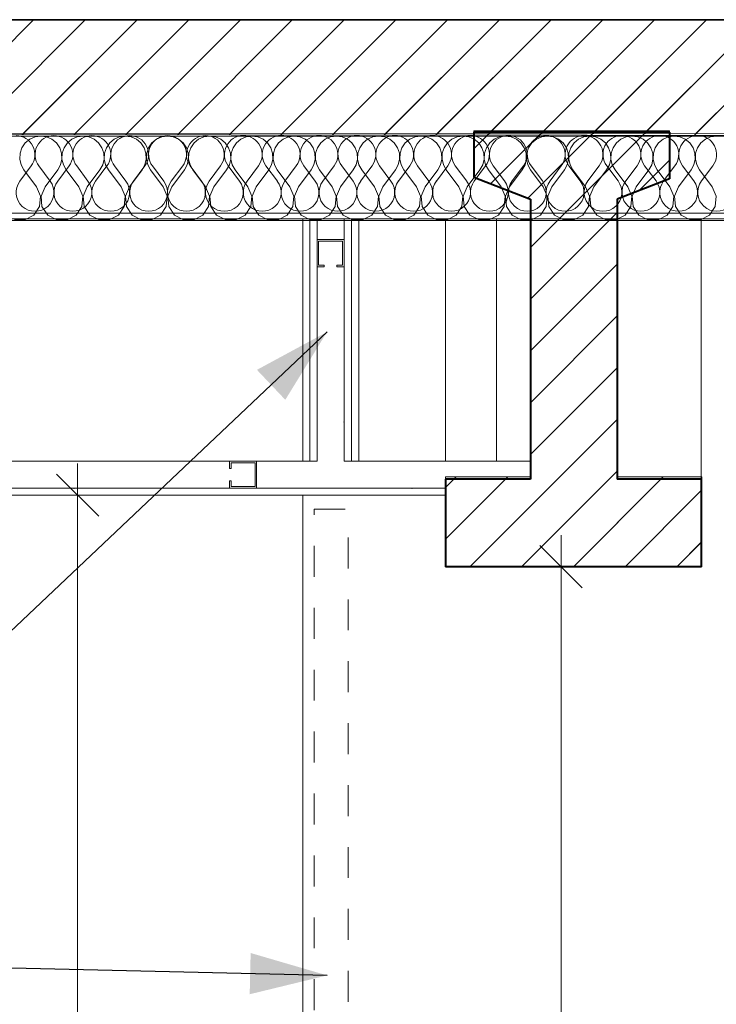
# Model space of a CAD drawing. Header units: millimetres. Extents: x 1516 to 53650, y -1776 to 7865.
# Tile 23 of 37: x 26303 to 27541, y 1966 to 3715. Entities that reach past the tile are written whole.
import ezdxf

# ---------------------------------------------------------------- set-up
doc = ezdxf.new("R2010")
doc.units = ezdxf.units.MM
doc.header["$MEASUREMENT"] = 0
doc.linetypes.add('Tirets moyens', pattern=[110, 55, -55])
for name, color, linetype in [('2D - Cotations pour 50ème.AL', 7, 'Continuous'), ('2D - Dessin général.AL', 7, 'Continuous'), ('_Constr - Structure.AL', 7, 'Continuous'), ('Nouveau_2D - Cotations pour 50ème.AL', 7, 'Continuous'), ('Nouveau_2D - Dessin général.AL', 7, 'Continuous'), ('Nouveau_2D - Etiquettes.AL', 7, 'Continuous'), ('Nouveau__Murs - Intérieurs (Non-porteurs).AL', 7, 'Continuous'), ('Nouveau__Plafonds.AL', 7, 'Continuous'), ('Nouveau__Toits - Toitures.AL', 7, 'Continuous')]:
    doc.layers.add(name, color=color, linetype=linetype)
doc.styles.add('STYLE_GENERE_1', font='arial.ttf')
doc.dimstyles.new('STYLE_GENERE__1', dxfattribs={"dimtxt": 0.18, "dimasz": 136.8, "dimexe": 0.18, "dimexo": 0.0625, "dimgap": 0, "dimtad": 0, "dimtih": 1, "dimtoh": 1, "dimdec": 4, "dimzin": 0, "dimdsep": 46, "dimcen": 0.09, "dimadec": 0, "dimazin": 0, "dimtfac": 1, "dimtdec": 4, "dimtmove": 0, "dimatfit": 3, "dimldrblk": 'ARROWHEAD_5', "dimfxl": 0, "dimtolj": 1, "dimtzin": 0, "dimarcsym": 0})
doc.dimstyles.new('STYLE_GENERE__2', dxfattribs={"dimtxt": 100, "dimasz": 71.25, "dimexe": 0.18, "dimexo": 0.0625, "dimgap": 0, "dimtad": 1, "dimtih": 1, "dimtoh": 1, "dimlfac": 0.001, "dimzin": 0, "dimdsep": 46, "dimtxsty": 'STYLE_GENERE_1', "dimblk": 'ARROWHEAD_6', "dimblk1": 'ARROWHEAD_6', "dimblk2": 'ARROWHEAD_6', "dimcen": 0.09, "dimse1": 1, "dimse2": 1, "dimclrd": 7, "dimclre": 7, "dimclrt": 7, "dimazin": 0, "dimtfac": 1, "dimtdec": 4, "dimtmove": 0, "dimatfit": 3, "dimfxl": 0, "dimtolj": 1, "dimtzin": 0, "dimarcsym": 0})
doc.dimstyles.new('STYLE_GENERE__3', dxfattribs={"dimtxt": 100, "dimasz": 71.25, "dimexe": 0.18, "dimexo": 0.0625, "dimgap": 0, "dimtad": 1, "dimlfac": 0.001, "dimzin": 0, "dimdsep": 46, "dimtxsty": 'STYLE_GENERE_1', "dimblk": 'ARROWHEAD_6', "dimblk1": 'ARROWHEAD_6', "dimblk2": 'ARROWHEAD_6', "dimcen": 0.09, "dimse1": 1, "dimse2": 1, "dimclrd": 7, "dimclre": 7, "dimclrt": 7, "dimazin": 0, "dimtfac": 1, "dimtdec": 4, "dimtmove": 0, "dimatfit": 3, "dimfxl": 0, "dimtolj": 1, "dimtzin": 0, "dimarcsym": 0})
pattern_1 = [(45, (0, 0), (-45.96194, 45.96194), [])]

# ---------------------------------------------------------------- blocks, each defined once
blk = doc.blocks.new('*X5')
at = {"layer": 'Nouveau_2D - Dessin général.AL', "color": 7, "linetype": 'Continuous', "lineweight": 5}
for p, q in [((26321.1, 3502.5), (26313.1, 3495.9)), ((26330.5, 3506.6), (26321.1, 3502.5)), ((26340.8, 3508.1), (26330.5, 3506.6)), ((26351, 3506.6), (26340.8, 3508.1)), ((26360.5, 3502.5), (26351, 3506.6)), ((26368.5, 3495.9), (26360.5, 3502.5)), ((26396.1, 3502.5), (26388.1, 3495.9)), ((26405.5, 3506.6), (26396.1, 3502.5)), ((26415.8, 3508.1), (26405.5, 3506.6)), ((26426, 3506.6), (26415.8, 3508.1)), ((26435.5, 3502.5), (26426, 3506.6)), ((26443.5, 3495.9), (26435.5, 3502.5)), ((26471.1, 3502.5), (26463.1, 3495.9)), ((26480.5, 3506.6), (26471.1, 3502.5)), ((26490.8, 3508.1), (26480.5, 3506.6)), ((26501, 3506.6), (26490.8, 3508.1)), ((26510.5, 3502.5), (26501, 3506.6)), ((26518.5, 3495.9), (26510.5, 3502.5)), ((26546.1, 3502.5), (26538.1, 3495.9)), ((26555.5, 3506.6), (26546.1, 3502.5)), ((26565.8, 3508.1), (26555.5, 3506.6)), ((26576, 3506.6), (26565.8, 3508.1)), ((26585.5, 3502.5), (26576, 3506.6)), ((26593.5, 3495.9), (26585.5, 3502.5)), ((26621.1, 3502.5), (26613.1, 3495.9)), ((26630.5, 3506.6), (26621.1, 3502.5)), ((26640.8, 3508.1), (26630.5, 3506.6)), ((26651, 3506.6), (26640.8, 3508.1)), ((26660.5, 3502.5), (26651, 3506.6)), ((26668.5, 3495.9), (26660.5, 3502.5)), ((26696.1, 3502.5), (26688.1, 3495.9)), ((26705.5, 3506.6), (26696.1, 3502.5)), ((26715.8, 3508.1), (26705.5, 3506.6)), ((26726, 3506.6), (26715.8, 3508.1)), ((26735.5, 3502.5), (26726, 3506.6)), ((26743.5, 3495.9), (26735.5, 3502.5)), ((26771.1, 3502.5), (26763.1, 3495.9)), ((26780.5, 3506.6), (26771.1, 3502.5)), ((26790.8, 3508.1), (26780.5, 3506.6)), ((26801, 3506.6), (26790.8, 3508.1)), ((26810.5, 3502.5), (26801, 3506.6)), ((26818.5, 3495.9), (26810.5, 3502.5)), ((26846.1, 3502.5), (26838.1, 3495.9)), ((26855.5, 3506.6), (26846.1, 3502.5)), ((26865.8, 3508.1), (26855.5, 3506.6)), ((26876, 3506.6), (26865.8, 3508.1)), ((26885.5, 3502.5), (26876, 3506.6)), ((26893.5, 3495.9), (26885.5, 3502.5)), ((26921.1, 3502.5), (26913.1, 3495.9)), ((26930.5, 3506.6), (26921.1, 3502.5)), ((26940.8, 3508.1), (26930.5, 3506.6)), ((26951, 3506.6), (26940.8, 3508.1)), ((26960.5, 3502.5), (26951, 3506.6)), ((26968.5, 3495.9), (26960.5, 3502.5)), ((26996.1, 3502.5), (26988.1, 3495.9)), ((27005.5, 3506.6), (26996.1, 3502.5)), ((27015.8, 3508.1), (27005.5, 3506.6)), ((27026, 3506.6), (27015.8, 3508.1)), ((27035.5, 3502.5), (27026, 3506.6)), ((27043.5, 3495.9), (27035.5, 3502.5)), ((27071.1, 3502.5), (27063.1, 3495.9)), ((27080.5, 3506.6), (27071.1, 3502.5)), ((27090.8, 3508.1), (27080.5, 3506.6)), ((27101, 3506.6), (27090.8, 3508.1)), ((27110.5, 3502.5), (27101, 3506.6)), ((27118.5, 3495.9), (27110.5, 3502.5)), ((27146.1, 3502.5), (27138.1, 3495.9)), ((27155.5, 3506.6), (27146.1, 3502.5)), ((27165.8, 3508.1), (27155.5, 3506.6)), ((27176, 3506.6), (27165.8, 3508.1)), ((27185.5, 3502.5), (27176, 3506.6)), ((27193.5, 3495.9), (27185.5, 3502.5)), ((27221.1, 3502.5), (27213.1, 3495.9)), ((27230.5, 3506.6), (27221.1, 3502.5)), ((27240.8, 3508.1), (27230.5, 3506.6)), ((27251, 3506.6), (27240.8, 3508.1)), ((27260.5, 3502.5), (27251, 3506.6)), ((27268.5, 3495.9), (27260.5, 3502.5)), ((27296.1, 3502.5), (27288.1, 3495.9)), ((27305.5, 3506.6), (27296.1, 3502.5)), ((27315.8, 3508.1), (27305.5, 3506.6)), ((27326, 3506.6), (27315.8, 3508.1)), ((27335.5, 3502.5), (27326, 3506.6)), ((27343.5, 3495.9), (27335.5, 3502.5)), ((27371.1, 3502.5), (27363.1, 3495.9)), ((27380.5, 3506.6), (27371.1, 3502.5)), ((27390.8, 3508.1), (27380.5, 3506.6)), ((27401, 3506.6), (27390.8, 3508.1)), ((27410.5, 3502.5), (27401, 3506.6)), ((27418.5, 3495.9), (27410.5, 3502.5)), ((27446.1, 3502.5), (27438.1, 3495.9)), ((27455.5, 3506.6), (27446.1, 3502.5)), ((27465.8, 3508.1), (27455.5, 3506.6)), ((27476, 3506.6), (27465.8, 3508.1)), ((27485.5, 3502.5), (27476, 3506.6)), ((27493.5, 3495.9), (27485.5, 3502.5)), ((27521.1, 3502.5), (27513.1, 3495.9)), ((27530.5, 3506.6), (27521.1, 3502.5)), ((27540.8, 3508.1), (27530.5, 3506.6)), ((26307.2, 3487.3), (26303.9, 3477.5)), ((26313.1, 3495.9), (26307.2, 3487.3)), ((26374.3, 3487.3), (26368.5, 3495.9)), ((26377.6, 3477.5), (26374.3, 3487.3)), ((26382.2, 3487.3), (26378.9, 3477.5)), ((26388.1, 3495.9), (26382.2, 3487.3)), ((26449.3, 3487.3), (26443.5, 3495.9)), ((26452.6, 3477.5), (26449.3, 3487.3)), ((26457.2, 3487.3), (26453.9, 3477.5)), ((26463.1, 3495.9), (26457.2, 3487.3)), ((26524.3, 3487.3), (26518.5, 3495.9)), ((26527.6, 3477.5), (26524.3, 3487.3)), ((26532.2, 3487.3), (26528.9, 3477.5)), ((26538.1, 3495.9), (26532.2, 3487.3)), ((26599.3, 3487.3), (26593.5, 3495.9)), ((26602.6, 3477.5), (26599.3, 3487.3)), ((26607.2, 3487.3), (26603.9, 3477.5)), ((26613.1, 3495.9), (26607.2, 3487.3)), ((26674.3, 3487.3), (26668.5, 3495.9)), ((26677.6, 3477.5), (26674.3, 3487.3)), ((26682.2, 3487.3), (26678.9, 3477.5)), ((26688.1, 3495.9), (26682.2, 3487.3)), ((26749.3, 3487.3), (26743.5, 3495.9)), ((26752.6, 3477.5), (26749.3, 3487.3)), ((26757.2, 3487.3), (26753.9, 3477.5)), ((26763.1, 3495.9), (26757.2, 3487.3)), ((26824.3, 3487.3), (26818.5, 3495.9)), ((26827.6, 3477.5), (26824.3, 3487.3)), ((26832.2, 3487.3), (26828.9, 3477.5)), ((26838.1, 3495.9), (26832.2, 3487.3)), ((26899.3, 3487.3), (26893.5, 3495.9)), ((26902.6, 3477.5), (26899.3, 3487.3)), ((26907.2, 3487.3), (26903.9, 3477.5)), ((26913.1, 3495.9), (26907.2, 3487.3)), ((26974.3, 3487.3), (26968.5, 3495.9)), ((26977.6, 3477.5), (26974.3, 3487.3)), ((26982.2, 3487.3), (26978.9, 3477.5)), ((26988.1, 3495.9), (26982.2, 3487.3)), ((27049.3, 3487.3), (27043.5, 3495.9)), ((27052.6, 3477.5), (27049.3, 3487.3)), ((27057.2, 3487.3), (27053.9, 3477.5)), ((27063.1, 3495.9), (27057.2, 3487.3)), ((27124.3, 3487.3), (27118.5, 3495.9)), ((27127.6, 3477.5), (27124.3, 3487.3)), ((27132.2, 3487.3), (27128.9, 3477.5)), ((27138.1, 3495.9), (27132.2, 3487.3)), ((27199.3, 3487.3), (27193.5, 3495.9)), ((27202.6, 3477.5), (27199.3, 3487.3)), ((27207.2, 3487.3), (27203.9, 3477.5)), ((27213.1, 3495.9), (27207.2, 3487.3)), ((27274.3, 3487.3), (27268.5, 3495.9)), ((27277.6, 3477.5), (27274.3, 3487.3)), ((27282.2, 3487.3), (27278.9, 3477.5)), ((27288.1, 3495.9), (27282.2, 3487.3)), ((27349.3, 3487.3), (27343.5, 3495.9)), ((27352.6, 3477.5), (27349.3, 3487.3)), ((27357.2, 3487.3), (27353.9, 3477.5)), ((27363.1, 3495.9), (27357.2, 3487.3)), ((27424.3, 3487.3), (27418.5, 3495.9)), ((27427.6, 3477.5), (27424.3, 3487.3)), ((27432.2, 3487.3), (27428.9, 3477.5)), ((27438.1, 3495.9), (27432.2, 3487.3)), ((27499.3, 3487.3), (27493.5, 3495.9)), ((27502.6, 3477.5), (27499.3, 3487.3)), ((27507.2, 3487.3), (27503.9, 3477.5)), ((27513.1, 3495.9), (27507.2, 3487.3)), ((26303.9, 3477.5), (26303.4, 3467.2)), ((26303.4, 3467.2), (26305.8, 3457.1)), ((26375.8, 3457.1), (26378.1, 3467.2)), ((26378.1, 3467.2), (26377.6, 3477.5)), ((26378.9, 3477.5), (26378.4, 3467.2)), ((26378.4, 3467.2), (26380.8, 3457.1)), ((26450.8, 3457.1), (26453.1, 3467.2)), ((26453.1, 3467.2), (26452.6, 3477.5)), ((26453.9, 3477.5), (26453.4, 3467.2)), ((26453.4, 3467.2), (26455.8, 3457.1)), ((26525.8, 3457.1), (26528.1, 3467.2)), ((26528.1, 3467.2), (26527.6, 3477.5)), ((26528.9, 3477.5), (26528.4, 3467.2)), ((26528.4, 3467.2), (26530.8, 3457.1)), ((26600.8, 3457.1), (26603.1, 3467.2)), ((26603.1, 3467.2), (26602.6, 3477.5)), ((26603.9, 3477.5), (26603.4, 3467.2)), ((26603.4, 3467.2), (26605.8, 3457.1)), ((26675.8, 3457.1), (26678.1, 3467.2)), ((26678.1, 3467.2), (26677.6, 3477.5)), ((26678.9, 3477.5), (26678.4, 3467.2)), ((26678.4, 3467.2), (26680.8, 3457.1)), ((26750.8, 3457.1), (26753.1, 3467.2)), ((26753.1, 3467.2), (26752.6, 3477.5)), ((26753.9, 3477.5), (26753.4, 3467.2)), ((26753.4, 3467.2), (26755.8, 3457.1)), ((26825.8, 3457.1), (26828.1, 3467.2)), ((26828.1, 3467.2), (26827.6, 3477.5)), ((26828.9, 3477.5), (26828.4, 3467.2)), ((26828.4, 3467.2), (26830.8, 3457.1)), ((26900.8, 3457.1), (26903.1, 3467.2)), ((26903.1, 3467.2), (26902.6, 3477.5)), ((26903.9, 3477.5), (26903.4, 3467.2)), ((26903.4, 3467.2), (26905.8, 3457.1)), ((26975.8, 3457.1), (26978.1, 3467.2)), ((26978.1, 3467.2), (26977.6, 3477.5)), ((26978.9, 3477.5), (26978.4, 3467.2)), ((26978.4, 3467.2), (26980.8, 3457.1)), ((27050.8, 3457.1), (27053.1, 3467.2)), ((27053.1, 3467.2), (27052.6, 3477.5)), ((27053.9, 3477.5), (27053.4, 3467.2)), ((27053.4, 3467.2), (27055.8, 3457.1)), ((27125.8, 3457.1), (27128.1, 3467.2)), ((27128.1, 3467.2), (27127.6, 3477.5)), ((27128.9, 3477.5), (27128.4, 3467.2)), ((27128.4, 3467.2), (27130.8, 3457.1)), ((27200.8, 3457.1), (27203.1, 3467.2)), ((27203.1, 3467.2), (27202.6, 3477.5)), ((27203.9, 3477.5), (27203.4, 3467.2)), ((27203.4, 3467.2), (27205.8, 3457.1)), ((27275.8, 3457.1), (27278.1, 3467.2)), ((27278.1, 3467.2), (27277.6, 3477.5)), ((27278.9, 3477.5), (27278.4, 3467.2)), ((27278.4, 3467.2), (27280.8, 3457.1)), ((27350.8, 3457.1), (27353.1, 3467.2)), ((27353.1, 3467.2), (27352.6, 3477.5)), ((27353.9, 3477.5), (27353.4, 3467.2)), ((27353.4, 3467.2), (27355.8, 3457.1)), ((27425.8, 3457.1), (27428.1, 3467.2)), ((27428.1, 3467.2), (27427.6, 3477.5)), ((27428.9, 3477.5), (27428.4, 3467.2)), ((27428.4, 3467.2), (27430.8, 3457.1)), ((27500.8, 3457.1), (27503.1, 3467.2)), ((27503.1, 3467.2), (27502.6, 3477.5)), ((27503.9, 3477.5), (27503.4, 3467.2)), ((27503.4, 3467.2), (27505.8, 3457.1)), ((26305.8, 3457.1), (26310.8, 3448.1)), ((26333.3, 3418.1), (26310.8, 3448.1)), ((26348.3, 3418.1), (26370.8, 3448.1)), ((26370.8, 3448.1), (26375.8, 3457.1)), ((26380.8, 3457.1), (26385.8, 3448.1)), ((26408.3, 3418.1), (26385.8, 3448.1)), ((26423.3, 3418.1), (26445.8, 3448.1)), ((26445.8, 3448.1), (26450.8, 3457.1)), ((26455.8, 3457.1), (26460.8, 3448.1)), ((26483.3, 3418.1), (26460.8, 3448.1)), ((26498.3, 3418.1), (26520.8, 3448.1)), ((26520.8, 3448.1), (26525.8, 3457.1)), ((26530.8, 3457.1), (26535.8, 3448.1)), ((26558.3, 3418.1), (26535.8, 3448.1)), ((26573.3, 3418.1), (26595.8, 3448.1)), ((26595.8, 3448.1), (26600.8, 3457.1)), ((26605.8, 3457.1), (26610.8, 3448.1)), ((26633.3, 3418.1), (26610.8, 3448.1)), ((26648.3, 3418.1), (26670.8, 3448.1)), ((26670.8, 3448.1), (26675.8, 3457.1)), ((26680.8, 3457.1), (26685.8, 3448.1)), ((26708.3, 3418.1), (26685.8, 3448.1)), ((26723.3, 3418.1), (26745.8, 3448.1)), ((26745.8, 3448.1), (26750.8, 3457.1)), ((26755.8, 3457.1), (26760.8, 3448.1)), ((26783.3, 3418.1), (26760.8, 3448.1)), ((26798.3, 3418.1), (26820.8, 3448.1)), ((26820.8, 3448.1), (26825.8, 3457.1)), ((26830.8, 3457.1), (26835.8, 3448.1)), ((26858.3, 3418.1), (26835.8, 3448.1)), ((26873.3, 3418.1), (26895.8, 3448.1)), ((26895.8, 3448.1), (26900.8, 3457.1)), ((26905.8, 3457.1), (26910.8, 3448.1)), ((26933.3, 3418.1), (26910.8, 3448.1)), ((26948.3, 3418.1), (26970.8, 3448.1)), ((26970.8, 3448.1), (26975.8, 3457.1)), ((26980.8, 3457.1), (26985.8, 3448.1)), ((27008.3, 3418.1), (26985.8, 3448.1)), ((27023.3, 3418.1), (27045.8, 3448.1)), ((27045.8, 3448.1), (27050.8, 3457.1)), ((27055.8, 3457.1), (27060.8, 3448.1)), ((27083.3, 3418.1), (27060.8, 3448.1)), ((27098.3, 3418.1), (27120.8, 3448.1)), ((27120.8, 3448.1), (27125.8, 3457.1)), ((27130.8, 3457.1), (27135.8, 3448.1)), ((27158.3, 3418.1), (27135.8, 3448.1)), ((27173.3, 3418.1), (27195.8, 3448.1)), ((27195.8, 3448.1), (27200.8, 3457.1)), ((27205.8, 3457.1), (27210.8, 3448.1)), ((27233.3, 3418.1), (27210.8, 3448.1)), ((27248.3, 3418.1), (27270.8, 3448.1)), ((27270.8, 3448.1), (27275.8, 3457.1)), ((27280.8, 3457.1), (27285.8, 3448.1)), ((27308.3, 3418.1), (27285.8, 3448.1)), ((27323.3, 3418.1), (27345.8, 3448.1)), ((27345.8, 3448.1), (27350.8, 3457.1)), ((27355.8, 3457.1), (27360.8, 3448.1)), ((27383.3, 3418.1), (27360.8, 3448.1)), ((27398.3, 3418.1), (27420.8, 3448.1)), ((27420.8, 3448.1), (27425.8, 3457.1)), ((27430.8, 3457.1), (27435.8, 3448.1)), ((27458.3, 3418.1), (27435.8, 3448.1)), ((27473.3, 3418.1), (27495.8, 3448.1)), ((27495.8, 3448.1), (27500.8, 3457.1)), ((27505.8, 3457.1), (27510.8, 3448.1)), ((27533.3, 3418.1), (27510.8, 3448.1)), ((26340.4, 3401.2), (26333.3, 3418.1)), ((26348.3, 3418.1), (26341.2, 3401.2)), ((26415.4, 3401.2), (26408.3, 3418.1)), ((26423.3, 3418.1), (26416.2, 3401.2)), ((26490.4, 3401.2), (26483.3, 3418.1)), ((26498.3, 3418.1), (26491.2, 3401.2)), ((26565.4, 3401.2), (26558.3, 3418.1)), ((26573.3, 3418.1), (26566.2, 3401.2)), ((26640.4, 3401.2), (26633.3, 3418.1)), ((26648.3, 3418.1), (26641.2, 3401.2)), ((26715.4, 3401.2), (26708.3, 3418.1)), ((26723.3, 3418.1), (26716.2, 3401.2)), ((26790.4, 3401.2), (26783.3, 3418.1)), ((26798.3, 3418.1), (26791.2, 3401.2)), ((26865.4, 3401.2), (26858.3, 3418.1)), ((26873.3, 3418.1), (26866.2, 3401.2)), ((26940.4, 3401.2), (26933.3, 3418.1)), ((26948.3, 3418.1), (26941.2, 3401.2)), ((27015.4, 3401.2), (27008.3, 3418.1)), ((27023.3, 3418.1), (27016.2, 3401.2)), ((27090.4, 3401.2), (27083.3, 3418.1)), ((27098.3, 3418.1), (27091.2, 3401.2)), ((27165.4, 3401.2), (27158.3, 3418.1)), ((27173.3, 3418.1), (27166.2, 3401.2)), ((27240.4, 3401.2), (27233.3, 3418.1)), ((27248.3, 3418.1), (27241.2, 3401.2)), ((27315.4, 3401.2), (27308.3, 3418.1)), ((27323.3, 3418.1), (27316.2, 3401.2)), ((27390.4, 3401.2), (27383.3, 3418.1)), ((27398.3, 3418.1), (27391.2, 3401.2)), ((27465.4, 3401.2), (27458.3, 3418.1)), ((27473.3, 3418.1), (27466.2, 3401.2)), ((27540.4, 3401.2), (27533.3, 3418.1)), ((26338.6, 3383), (26340.4, 3401.2)), ((26341.2, 3401.2), (26342.9, 3383)), ((26413.6, 3383), (26415.4, 3401.2)), ((26416.2, 3401.2), (26417.9, 3383)), ((26488.6, 3383), (26490.4, 3401.2)), ((26491.2, 3401.2), (26492.9, 3383)), ((26563.6, 3383), (26565.4, 3401.2)), ((26566.2, 3401.2), (26567.9, 3383)), ((26638.6, 3383), (26640.4, 3401.2)), ((26641.2, 3401.2), (26642.9, 3383)), ((26713.6, 3383), (26715.4, 3401.2)), ((26716.2, 3401.2), (26717.9, 3383)), ((26788.6, 3383), (26790.4, 3401.2)), ((26791.2, 3401.2), (26792.9, 3383)), ((26863.6, 3383), (26865.4, 3401.2)), ((26866.2, 3401.2), (26867.9, 3383)), ((26938.6, 3383), (26940.4, 3401.2)), ((26941.2, 3401.2), (26942.9, 3383)), ((27013.6, 3383), (27015.4, 3401.2)), ((27016.2, 3401.2), (27017.9, 3383)), ((27088.6, 3383), (27090.4, 3401.2)), ((27091.2, 3401.2), (27092.9, 3383)), ((27163.6, 3383), (27165.4, 3401.2)), ((27166.2, 3401.2), (27167.9, 3383)), ((27238.6, 3383), (27240.4, 3401.2)), ((27241.2, 3401.2), (27242.9, 3383)), ((27313.6, 3383), (27315.4, 3401.2)), ((27316.2, 3401.2), (27317.9, 3383)), ((27388.6, 3383), (27390.4, 3401.2)), ((27391.2, 3401.2), (27392.9, 3383)), ((27463.6, 3383), (27465.4, 3401.2)), ((27466.2, 3401.2), (27467.9, 3383)), ((27538.6, 3383), (27540.4, 3401.2)), ((26328.5, 3367.8), (26338.6, 3383)), ((26342.9, 3383), (26353.1, 3367.8)), ((26403.5, 3367.8), (26413.6, 3383)), ((26417.9, 3383), (26428.1, 3367.8)), ((26478.5, 3367.8), (26488.6, 3383)), ((26492.9, 3383), (26503.1, 3367.8)), ((26553.5, 3367.8), (26563.6, 3383)), ((26567.9, 3383), (26578.1, 3367.8)), ((26628.5, 3367.8), (26638.6, 3383)), ((26642.9, 3383), (26653.1, 3367.8)), ((26703.5, 3367.8), (26713.6, 3383)), ((26717.9, 3383), (26728.1, 3367.8)), ((26778.5, 3367.8), (26788.6, 3383)), ((26792.9, 3383), (26803.1, 3367.8)), ((26853.5, 3367.8), (26863.6, 3383)), ((26867.9, 3383), (26878.1, 3367.8)), ((26928.5, 3367.8), (26938.6, 3383)), ((26942.9, 3383), (26953.1, 3367.8)), ((27003.5, 3367.8), (27013.6, 3383)), ((27017.9, 3383), (27028.1, 3367.8)), ((27078.5, 3367.8), (27088.6, 3383)), ((27092.9, 3383), (27103.1, 3367.8)), ((27153.5, 3367.8), (27163.6, 3383)), ((27167.9, 3383), (27178.1, 3367.8)), ((27228.5, 3367.8), (27238.6, 3383)), ((27242.9, 3383), (27253.1, 3367.8)), ((27303.5, 3367.8), (27313.6, 3383)), ((27317.9, 3383), (27328.1, 3367.8)), ((27378.5, 3367.8), (27388.6, 3383)), ((27392.9, 3383), (27403.1, 3367.8)), ((27453.5, 3367.8), (27463.6, 3383)), ((27467.9, 3383), (27478.1, 3367.8)), ((27528.5, 3367.8), (27538.6, 3383)), ((26294.2, 3359.2), (26312.4, 3359.2)), ((26312.4, 3359.2), (26328.5, 3367.8)), ((26353.1, 3367.8), (26369.2, 3359.2)), ((26369.2, 3359.2), (26387.4, 3359.2)), ((26387.4, 3359.2), (26403.5, 3367.8)), ((26428.1, 3367.8), (26444.2, 3359.2)), ((26444.2, 3359.2), (26462.4, 3359.2)), ((26462.4, 3359.2), (26478.5, 3367.8)), ((26503.1, 3367.8), (26519.2, 3359.2)), ((26519.2, 3359.2), (26537.4, 3359.2)), ((26537.4, 3359.2), (26553.5, 3367.8)), ((26578.1, 3367.8), (26594.2, 3359.2)), ((26594.2, 3359.2), (26612.4, 3359.2)), ((26612.4, 3359.2), (26628.5, 3367.8)), ((26653.1, 3367.8), (26669.2, 3359.2)), ((26669.2, 3359.2), (26687.4, 3359.2)), ((26687.4, 3359.2), (26703.5, 3367.8)), ((26728.1, 3367.8), (26744.2, 3359.2)), ((26744.2, 3359.2), (26762.4, 3359.2)), ((26762.4, 3359.2), (26778.5, 3367.8)), ((26803.1, 3367.8), (26819.2, 3359.2)), ((26819.2, 3359.2), (26837.4, 3359.2)), ((26837.4, 3359.2), (26853.5, 3367.8)), ((26878.1, 3367.8), (26894.2, 3359.2)), ((26894.2, 3359.2), (26912.4, 3359.2)), ((26912.4, 3359.2), (26928.5, 3367.8)), ((26953.1, 3367.8), (26969.2, 3359.2)), ((26969.2, 3359.2), (26987.4, 3359.2)), ((26987.4, 3359.2), (27003.5, 3367.8)), ((27028.1, 3367.8), (27044.2, 3359.2)), ((27044.2, 3359.2), (27062.4, 3359.2)), ((27062.4, 3359.2), (27078.5, 3367.8)), ((27103.1, 3367.8), (27119.2, 3359.2)), ((27119.2, 3359.2), (27137.4, 3359.2)), ((27137.4, 3359.2), (27153.5, 3367.8)), ((27178.1, 3367.8), (27194.2, 3359.2)), ((27194.2, 3359.2), (27212.4, 3359.2)), ((27212.4, 3359.2), (27228.5, 3367.8)), ((27253.1, 3367.8), (27269.2, 3359.2)), ((27269.2, 3359.2), (27287.4, 3359.2)), ((27287.4, 3359.2), (27303.5, 3367.8)), ((27328.1, 3367.8), (27344.2, 3359.2)), ((27344.2, 3359.2), (27362.4, 3359.2)), ((27362.4, 3359.2), (27378.5, 3367.8)), ((27403.1, 3367.8), (27419.2, 3359.2)), ((27419.2, 3359.2), (27437.4, 3359.2)), ((27437.4, 3359.2), (27453.5, 3367.8)), ((27478.1, 3367.8), (27494.2, 3359.2)), ((27494.2, 3359.2), (27512.4, 3359.2)), ((27512.4, 3359.2), (27528.5, 3367.8))]:
    blk.add_line(p, q, dxfattribs=at)
blk = doc.blocks.new('Hachure_1', base_point=(0, 0))
at = {"layer": 'Nouveau_2D - Dessin général.AL', "color": 7, "linetype": 'Continuous', "lineweight": 5, "flags": 128}
blk.add_lwpolyline([(20931.9, 3358.1), (20597.1, 3508.1), (28969.9, 3508.1), (28644.6, 3358.1)], close=True, dxfattribs=at)
at = {"layer": 'Nouveau_2D - Dessin général.AL', "color": 7, "linetype": 'Continuous', "lineweight": 5}
blk.add_blockref('*X5', (0, 0), dxfattribs=at)
blk = doc.blocks.new('ARROWHEAD_5')
at = {"linetype": 'Continuous', "lineweight": 0}
blk.add_hatch(color=0, dxfattribs=at).paths.add_polyline_path([(-1, 0.2679), (0, 0), (-1, -0.2679)])
at = {"color": 0, "linetype": 'Continuous', "lineweight": 0}
blk.add_line((0, 0), (-1, 0), dxfattribs=at)
blk = doc.blocks.new('*X22')
at = {"layer": 'Nouveau__Toits - Toitures.AL', "color": 7, "linetype": 'Continuous', "lineweight": 5}
for p, q in [((26303.6, 3428.1), (26323.7, 3455)), ((26357.4, 3428.1), (26337.2, 3455)), ((26370.8, 3428.1), (26391, 3455)), ((26424.6, 3428.1), (26404.5, 3455)), ((26438.1, 3428.1), (26458.3, 3455.1)), ((26491.9, 3428.2), (26471.7, 3455.1)), ((26505.3, 3428.2), (26525.5, 3455.1)), ((26559.2, 3428.2), (26539, 3455.1)), ((26572.6, 3428.2), (26592.8, 3455.1)), ((26626.4, 3428.2), (26606.2, 3455.1)), ((26639.9, 3428.2), (26660, 3455.1)), ((26693.7, 3428.2), (26673.5, 3455.1)), ((26707.1, 3428.2), (26727.3, 3455.1)), ((26760.9, 3428.2), (26740.7, 3455.1)), ((26774.4, 3428.2), (26794.5, 3455.1)), ((26828.2, 3428.2), (26808, 3455.1)), ((26841.6, 3428.2), (26861.8, 3455.1)), ((26895.4, 3428.2), (26875.3, 3455.1)), ((26908.9, 3428.2), (26929.1, 3455.1)), ((26962.7, 3428.2), (26942.5, 3455.1)), ((26976.1, 3428.2), (26996.3, 3455.1)), ((27029.9, 3428.2), (27009.8, 3455.1)), ((27043.4, 3428.2), (27063.6, 3455.1)), ((27097.2, 3428.2), (27077, 3455.1)), ((27110.7, 3428.2), (27130.8, 3455.2)), ((27164.5, 3428.3), (27144.3, 3455.2)), ((27177.9, 3428.3), (27198.1, 3455.2)), ((27231.7, 3428.3), (27211.5, 3455.2)), ((27245.2, 3428.3), (27265.3, 3455.2)), ((27299, 3428.3), (27278.8, 3455.2)), ((27312.4, 3428.3), (27332.6, 3455.2)), ((27366.2, 3428.3), (27346, 3455.2)), ((27379.7, 3428.3), (27399.9, 3455.2)), ((27433.5, 3428.3), (27413.3, 3455.2)), ((27446.9, 3428.3), (27467.1, 3455.2)), ((27500.7, 3428.3), (27480.6, 3455.2)), ((27514.2, 3428.3), (27534.4, 3455.2))]:
    blk.add_line(p, q, dxfattribs=at)
for centre, start, end in [((26296.8, 3475.2), 323.1384, 90.0083), ((26364.1, 3475.2), 90.0083, 216.8782), ((26364.1, 3475.2), 323.1384, 90.0083), ((26431.4, 3475.2), 90.0083, 216.8782), ((26431.4, 3475.2), 323.1384, 90.0083), ((26498.6, 3475.2), 90.0083, 216.8782), ((26498.6, 3475.2), 323.1384, 90.0083), ((26565.9, 3475.2), 90.0083, 216.8782), ((26565.9, 3475.2), 323.1384, 90.0083), ((26633.1, 3475.3), 90.0083, 216.8782), ((26633.1, 3475.3), 323.1384, 90.0083), ((26700.4, 3475.3), 90.0083, 216.8782), ((26700.4, 3475.3), 323.1384, 90.0083), ((26767.6, 3475.3), 90.0083, 216.8782), ((26767.6, 3475.3), 323.1384, 90.0083), ((26834.9, 3475.3), 90.0083, 216.8782), ((26834.9, 3475.3), 323.1384, 90.0083), ((26902.2, 3475.3), 90.0083, 216.8782), ((26902.2, 3475.3), 323.1384, 90.0083), ((26969.4, 3475.3), 90.0083, 216.8782), ((26969.4, 3475.3), 323.1384, 90.0083), ((27036.7, 3475.3), 90.0083, 216.8782), ((27036.7, 3475.3), 323.1384, 90.0083), ((27103.9, 3475.3), 90.0083, 216.8782), ((27103.9, 3475.3), 323.1384, 90.0083), ((27171.2, 3475.3), 90.0083, 216.8782), ((27171.2, 3475.3), 323.1384, 90.0083), ((27238.4, 3475.3), 90.0083, 216.8782), ((27238.4, 3475.3), 323.1384, 90.0083), ((27305.7, 3475.4), 90.0083, 216.8782), ((27305.7, 3475.4), 323.1384, 90.0083), ((27372.9, 3475.4), 90.0083, 216.8782), ((27372.9, 3475.4), 323.1384, 90.0083), ((27440.2, 3475.4), 90.0083, 216.8782), ((27440.2, 3475.4), 323.1384, 90.0083), ((27507.5, 3475.4), 90.0083, 216.8782), ((27507.5, 3475.4), 323.1384, 90.0083), ((26330.5, 3408), 143.1384, 36.8782), ((26397.7, 3408), 143.1384, 36.8782), ((26465, 3408), 143.1384, 36.8782), ((26532.3, 3408), 143.1384, 36.8782), ((26599.5, 3408), 143.1384, 36.8782), ((26666.8, 3408), 143.1384, 36.8782), ((26734, 3408), 143.1384, 36.8782), ((26801.3, 3408), 143.1384, 36.8782), ((26868.5, 3408), 143.1384, 36.8782), ((26935.8, 3408), 143.1384, 36.8782), ((27003, 3408.1), 143.1384, 36.8782), ((27070.3, 3408.1), 143.1384, 36.8782), ((27137.6, 3408.1), 143.1384, 36.8782), ((27204.8, 3408.1), 143.1384, 36.8782), ((27272.1, 3408.1), 143.1384, 36.8782), ((27339.3, 3408.1), 143.1384, 36.8782), ((27406.6, 3408.1), 143.1384, 36.8782), ((27473.8, 3408.1), 143.1384, 36.8782), ((27541.1, 3408.1), 143.1384, 36.8782)]:
    blk.add_arc(centre, 33.6, start, end, dxfattribs=at)
blk = doc.blocks.new('Élément de coupe_9')
at = {"layer": 'Nouveau__Toits - Toitures.AL', "linetype": 'Continuous', "lineweight": 0, "true_color": 0x000000}
h = blk.add_hatch(dxfattribs=at)
h.set_pattern_fill('Dallage', color=18, style=0, pattern_type=2)
h.set_pattern_definition(pattern_1)
h.paths.add_polyline_path([(20352.6, 3713.1), (20352.6, 3511.3), (29208.6, 3512.6), (29208.6, 3714.4)])
at = {"layer": 'Nouveau__Toits - Toitures.AL', "color": 7, "linetype": 'Continuous', "lineweight": 15}
for p, q in [((29208.6, 3714.4), (20352.6, 3713.1)), ((29208.6, 3512.6), (20352.6, 3511.3)), ((29208.6, 3371.4), (20352.6, 3370.1)), ((26806.4, 3360.9), (25972.7, 3360.8)), ((29208.6, 3361.3), (26905.4, 3361))]:
    blk.add_line(p, q, dxfattribs=at)
at = {"layer": 'Nouveau__Toits - Toitures.AL', "color": 7, "linetype": 'Continuous', "lineweight": 15, "flags": 128}
blk.add_lwpolyline([(26905.4, 3361), (26892.4, 3361), (26879.4, 3361), (26831.4, 3361), (26818.9, 3360.9), (26806.4, 3360.9)], dxfattribs=at)
at = {"layer": 'Nouveau__Toits - Toitures.AL', "lineweight": 0}
blk.add_blockref('*X22', (0, 0), dxfattribs=at)
blk = doc.blocks.new('Élément de coupe_12')
at = {"layer": 'Nouveau__Murs - Intérieurs (Non-porteurs).AL', "color": 7, "linetype": 'Continuous', "lineweight": 13}
blk.add_line((26806.4, 2870), (26806.4, 0), dxfattribs=at)
blk = doc.blocks.new('Élément de coupe_16')
at = {"layer": '_Constr - Structure.AL', "linetype": 'Continuous', "lineweight": 0, "true_color": 0x000000}
h = blk.add_hatch(dxfattribs=at)
h.set_pattern_fill('Dallage', color=18, style=0, pattern_type=2)
h.set_pattern_definition(pattern_1)
h.paths.add_polyline_path([(27059.6, 2898.3), (27059.6, 2743), (27513.7, 2743), (27513.7, 2898.3), (27364.4, 2898.3), (27364.4, 3361), (27210.3, 3361), (27210.3, 2898.3)])
at = {"layer": '_Constr - Structure.AL', "color": 7, "linetype": 'Continuous', "lineweight": 40}
for p, q in [((27110, 3514.9), (27110, 3435)), ((27457.5, 3514.9), (27110, 3514.9)), ((27457.5, 3514.9), (27457.5, 3432.2)), ((27110, 3435), (27210.3, 3395.8)), ((27457.5, 3432.2), (27364.4, 3395.8)), ((27210.3, 3395.8), (27210.3, 2930.5)), ((27364.4, 3395.8), (27364.4, 2898.3)), ((27210.3, 2930.5), (27210.3, 2898.3)), ((27210.3, 2898.3), (27059.6, 2898.3)), ((27513.7, 2898.3), (27364.4, 2898.3)), ((27513.7, 2898.3), (27513.7, 2743)), ((27059.6, 2870), (27059.6, 2743)), ((27513.7, 2743), (27059.6, 2743))]:
    blk.add_line(p, q, dxfattribs=at)
at = {"layer": '_Constr - Structure.AL', "color": 7, "linetype": 'Continuous', "lineweight": 5}
for p, q in [((27059.6, 2930.5), (27059.6, 3361)), ((27513.7, 2898.3), (27513.7, 3361))]:
    blk.add_line(p, q, dxfattribs=at)
at = {"layer": '_Constr - Structure.AL', "color": 7, "linetype": 'Continuous', "lineweight": 40, "flags": 128}
blk.add_lwpolyline([(27059.6, 2898.3), (27059.6, 2882.5), (27059.6, 2870)], dxfattribs=at)
blk = doc.blocks.new('*X81')
at = {"layer": 'Nouveau__Plafonds.AL', "color": 7, "linetype": 'Continuous', "lineweight": 5}
for p, q in [((26076, 2930.5), (26076, 2917.6)), ((26121.3, 2927.8), (26078.7, 2927.8)), ((26078.7, 2927.8), (26078.7, 2917.6)), ((26121.3, 2885.2), (26121.3, 2927.8)), ((26124, 2882.5), (26124, 2930.5)), ((26724, 2930.5), (26676, 2930.5)), ((26676, 2930.5), (26676, 2917.6)), ((26721.3, 2927.8), (26678.7, 2927.8)), ((26678.7, 2927.8), (26678.7, 2917.6)), ((26721.3, 2885.2), (26721.3, 2927.8)), ((26724, 2882.5), (26724, 2930.5)), ((26076, 2917.6), (26078.7, 2917.6)), ((26676, 2917.6), (26678.7, 2917.6)), ((26076, 2895.4), (26076, 2882.5)), ((26076, 2895.4), (26078.7, 2895.4)), ((26078.7, 2895.4), (26078.7, 2885.2)), ((26676, 2895.4), (26676, 2882.5)), ((26676, 2895.4), (26678.7, 2895.4)), ((26678.7, 2895.4), (26678.7, 2885.2)), ((26078.7, 2885.2), (26121.3, 2885.2)), ((26676, 2882.5), (26724, 2882.5)), ((26678.7, 2885.2), (26721.3, 2885.2))]:
    blk.add_line(p, q, dxfattribs=at)
for p in [(26400, 2882.5), (27000, 2882.5)]:
    blk.add_point(p, dxfattribs=at)
blk = doc.blocks.new('Élément de coupe_62')
at = {"layer": 'Nouveau__Plafonds.AL', "color": 7, "linetype": 'Continuous', "lineweight": 5}
for p, q in [((26806.4, 2930.5), (25972.7, 2930.5)), ((27210.3, 2930.5), (26905.4, 2930.5)), ((25912.2, 2882.5), (25912.2, 2870)), ((27059.6, 2870), (25912.2, 2870)), ((27059.6, 2882.5), (25924.7, 2882.5))]:
    blk.add_line(p, q, dxfattribs=at)
at = {"layer": 'Nouveau__Plafonds.AL', "color": 7, "linetype": 'Continuous', "lineweight": 5, "flags": 128}
for points in [[(26831.4, 2930.5), (26818.9, 2930.5), (26806.4, 2930.5)], [(26905.4, 2930.5), (26892.4, 2930.5), (26879.4, 2930.5)]]:
    blk.add_lwpolyline(points, dxfattribs=at)
at = {"layer": 'Nouveau__Plafonds.AL', "lineweight": 0}
blk.add_blockref('*X81', (0, 0), dxfattribs=at)
blk = doc.blocks.new('*X85')
at = {"layer": 'Nouveau__Plafonds.AL', "color": 7, "linetype": 'Continuous', "lineweight": 5}
for p, q in [((26879.4, 3324), (26831.4, 3324)), ((26831.4, 3324), (26831.4, 3276)), ((26879.4, 3276), (26879.4, 3324)), ((26876.7, 3321.3), (26834.1, 3321.3)), ((26834.1, 3321.3), (26834.1, 3278.7)), ((26876.7, 3278.7), (26876.7, 3321.3)), ((26831.4, 3276), (26844.3, 3276)), ((26834.1, 3278.7), (26844.3, 3278.7)), ((26844.3, 3276), (26844.3, 3278.7)), ((26866.5, 3278.7), (26876.7, 3278.7)), ((26866.5, 3276), (26866.5, 3278.7)), ((26866.5, 3276), (26879.4, 3276))]:
    blk.add_line(p, q, dxfattribs=at)
blk.add_point((26879.4, 3000), dxfattribs=at)
blk.add_point((26879.4, 3000), dxfattribs=at)
blk = doc.blocks.new('Élément de coupe_65')
at = {"layer": 'Nouveau__Plafonds.AL', "color": 7, "linetype": 'Continuous', "lineweight": 5}
for p, q in [((26806.4, 3360.9), (26806.4, 2930.5)), ((26818.9, 3360.9), (26818.9, 2930.5)), ((26831.4, 3361), (26831.4, 2930.5)), ((26879.4, 3361), (26879.4, 2930.5)), ((26892.4, 3361), (26892.4, 2930.5)), ((26905.4, 3361), (26905.4, 2930.5))]:
    blk.add_line(p, q, dxfattribs=at)
at = {"layer": 'Nouveau__Plafonds.AL', "lineweight": 0}
blk.add_blockref('*X85', (0, 0), dxfattribs=at)
blk = doc.blocks.new('Élément de coupe_83')
at = {"layer": 'Nouveau__Plafonds.AL', "color": 7, "linetype": 'Continuous', "lineweight": 13}
blk.add_line((27150.1, 2930.5), (27150.1, 3361), dxfattribs=at)
blk = doc.blocks.new('*D115')
at = {"layer": 'Nouveau_2D - Cotations pour 50ème.AL', "color": 7, "linetype": 'Continuous', "lineweight": 5}
for p, q in [((26406.2, 2870), (26406.2, 2926.2)), ((26443.7, 2832.5), (26368.7, 2907.5)), ((26476.5, 2870), (26335.9, 2870)), ((26406.2, 20), (26406.2, 2870)), ((26368.7, 57.5), (26443.7, -17.5)), ((26476.5, 20), (26335.9, 20)), ((26406.2, -36.3), (26406.2, 20))]:
    blk.add_line(p, q, dxfattribs=at)
at = {"layer": 'Nouveau_2D - Cotations pour 50ème.AL', "color": 7, "lineweight": 5, "insert": (26386.2, 1311.5), "char_height": 100, "attachment_point": 7, "rotation": 90, "style": 'STYLE_GENERE_1'}
blk.add_mtext('\\A1;{\\pql;\\fArial|b0|i0|c0|p0;\\W1.000000;2,85}', dxfattribs=at)
blk = doc.blocks.new('ARROWHEAD_6')
at = {"color": 0, "linetype": 'Continuous', "lineweight": 0}
for p, q in [((-0.5, -0.5), (0.5, 0.5)), ((0, 0), (-1, 0))]:
    blk.add_line(p, q, dxfattribs=at)
blk = doc.blocks.new('*D116')
at = {"layer": 'Nouveau_2D - Cotations pour 50ème.AL', "color": 7, "linetype": 'Continuous', "lineweight": 5}
for p, q in [((27264.9, 2743), (27264.9, 2799.3)), ((27302.4, 2705.5), (27227.4, 2780.5)), ((27335.2, 2743), (27194.6, 2743)), ((27264.9, 0), (27264.9, 2743)), ((27227.4, 37.5), (27302.4, -37.5)), ((27335.2, 0), (27194.6, 0)), ((27264.9, -56.3), (27264.9, 0))]:
    blk.add_line(p, q, dxfattribs=at)
at = {"layer": 'Nouveau_2D - Cotations pour 50ème.AL', "color": 7, "lineweight": 5, "insert": (27244.9, 1238), "char_height": 100, "attachment_point": 7, "rotation": 90, "style": 'STYLE_GENERE_1'}
blk.add_mtext('\\A1;{\\pql;\\fArial|b0|i0|c0|p0;\\W1.000000;2,74}', dxfattribs=at)
blk = doc.blocks.new('*D124')
at = {"layer": '2D - Cotations pour 50ème.AL', "color": 7, "linetype": 'Continuous', "lineweight": 5}
for p, q in [((22288.3, -1370.3), (22288.3, -1229.7)), ((27287.3, -1370.3), (27287.3, -1229.7)), ((22325.8, -1262.5), (22250.8, -1337.5)), ((27324.8, -1262.5), (27249.8, -1337.5)), ((22288.3, -1300), (27287.3, -1300))]:
    blk.add_line(p, q, dxfattribs=at)
at = {"layer": '2D - Cotations pour 50ème.AL', "color": 7, "lineweight": 5, "insert": (24654.4, -1280), "char_height": 100, "attachment_point": 7, "style": 'STYLE_GENERE_1'}
blk.add_mtext('\\A1;{\\pql;\\fArial|b0|i0|c0|p0;\\W1.000000;5,00}', dxfattribs=at)
blk = doc.blocks.new('*D125')
at = {"layer": '2D - Cotations pour 50ème.AL', "color": 7, "linetype": 'Continuous', "lineweight": 5}
for p, q in [((27287.3, -1370.3), (27287.3, -1229.7)), ((32312.4, -1370.3), (32312.4, -1229.7)), ((27324.8, -1262.5), (27249.8, -1337.5)), ((32349.9, -1262.5), (32274.9, -1337.5)), ((27287.3, -1300), (32312.4, -1300))]:
    blk.add_line(p, q, dxfattribs=at)
at = {"layer": '2D - Cotations pour 50ème.AL', "color": 7, "lineweight": 5, "insert": (29666.4, -1280), "char_height": 100, "attachment_point": 7, "style": 'STYLE_GENERE_1'}
blk.add_mtext('\\A1;{\\pql;\\fArial|b0|i0|c0|p0;\\W1.000000;5,03}', dxfattribs=at)
blk = doc.blocks.new('*D141')
at = {"layer": '2D - Cotations pour 50ème.AL', "color": 7, "linetype": 'Continuous', "lineweight": 5}
for p, q in [((12715.6, 7343.5), (12715.6, 7484.1)), ((26806.4, 7343.5), (26806.4, 7484.1)), ((12753.1, 7451.3), (12678.1, 7376.3)), ((26843.9, 7451.3), (26768.9, 7376.3)), ((12715.6, 7413.8), (26806.4, 7413.8))]:
    blk.add_line(p, q, dxfattribs=at)
at = {"layer": '2D - Cotations pour 50ème.AL', "color": 7, "lineweight": 5, "char_height": 100, "attachment_point": 7, "style": 'STYLE_GENERE_1'}
for s, insert in [('\\A1;{\\pql;\\fArial|b0|i0|c0|p0;\\W1.000000;14,09}', (19513.1, 7433.8)), ('\\A1;{\\pql;\\fArial|b0|i0|c0|p0;\\W1.000000;10}', (26616.4, 7433.8))]:
    blk.add_mtext(s, dxfattribs=dict(at, insert=insert))
blk = doc.blocks.new('*D142')
at = {"layer": '2D - Cotations pour 50ème.AL', "color": 7, "linetype": 'Continuous', "lineweight": 5}
for p, q in [((26806.4, 7343.5), (26806.4, 7484.1)), ((26905.4, 7343.5), (26905.4, 7484.1)), ((26843.9, 7451.3), (26768.9, 7376.3)), ((26942.9, 7451.3), (26867.9, 7376.3)), ((26806.4, 7413.8), (26905.4, 7413.8))]:
    blk.add_line(p, q, dxfattribs=at)
blk = doc.blocks.new('*D143')
at = {"layer": '2D - Cotations pour 50ème.AL', "color": 7, "linetype": 'Continuous', "lineweight": 5}
for p, q in [((26905.4, 7343.5), (26905.4, 7484.1)), ((38538.1, 7343.5), (38538.1, 7484.1)), ((26942.9, 7451.3), (26867.9, 7376.3)), ((38575.6, 7451.3), (38500.6, 7376.3)), ((26905.4, 7413.8), (38538.1, 7413.8))]:
    blk.add_line(p, q, dxfattribs=at)
at = {"layer": '2D - Cotations pour 50ème.AL', "color": 7, "lineweight": 5, "insert": (32555.2, 7433.8), "char_height": 100, "attachment_point": 7, "style": 'STYLE_GENERE_1'}
blk.add_mtext('\\A1;{\\pql;\\fArial|b0|i0|c0|p0;\\W1.000000;11,63}', dxfattribs=at)

msp = doc.modelspace()

# ---------------------------------------------------------------- hatches: boundary and pattern name
at = {"layer": '2D - Dessin général.AL', "linetype": 'Continuous', "lineweight": 5}
h = msp.add_hatch(dxfattribs=at)
h.set_pattern_fill('Dallage', style=0, pattern_type=2)
h.set_pattern_definition(pattern_1)
h.paths.add_polyline_path([(20352.582, 3516.365), (29208.65, 3508.076), (29208.65, 3664.384), (29180.247, 4543.035), (29103.175, 4520.032, 0.30272513), (28999.989, 4422.581), (28999.989, 4128.02), (28999.989, 3715.208), (28944.35, 3715.208), (20560.484, 3715.208), (20561.242, 4443.709, 0.24796748), (20482.908, 4533.971), (20394.993, 4560.264), (20380.984, 4560.264), (20352.582, 3664.384)])
h = msp.add_hatch(dxfattribs=at)
h.set_pattern_fill('Dallage', style=0, pattern_type=2)
h.set_pattern_definition(pattern_1)
h.paths.add_polyline_path([(27109.963, 3517.391), (27109.963, 3434.624), (27210.274, 3395.835), (27210.274, 2902.636), (27059.597, 2902.636), (27059.597, 2743.008), (27515.046, 2743.008), (27515.046, 2902.636), (27364.37, 2902.636), (27364.37, 3395.835), (27457.466, 3431.834), (27457.466, 3517.391)])

# ---------------------------------------------------------------- linework, layer by layer
at = {"layer": '2D - Dessin général.AL', "color": 7, "linetype": 'Continuous', "lineweight": 5, "flags": 128}
msp.add_lwpolyline([(20352.582, 3516.365), (29208.65, 3508.076), (29208.65, 3664.384), (29180.247, 4543.035), (29103.175, 4520.032, 0.30272513), (28999.989, 4422.581), (28999.989, 4128.02), (28999.989, 3715.208), (28944.35, 3715.208), (20560.484, 3715.208), (20561.242, 4443.709, 0.24796748), (20482.908, 4533.971), (20394.993, 4560.264), (20380.984, 4560.264), (20352.582, 3664.384)], format="xyb", close=True, dxfattribs=at)
msp.add_lwpolyline([(27109.963, 3517.391), (27109.963, 3434.624), (27210.274, 3395.835), (27210.274, 2902.636), (27059.597, 2902.636), (27059.597, 2743.008), (27515.046, 2743.008), (27515.046, 2902.636), (27364.37, 2902.636), (27364.37, 3395.835), (27457.466, 3431.834), (27457.466, 3517.391)], close=True, dxfattribs=at)
at = {"layer": 'Nouveau_2D - Dessin général.AL', "color": 7, "linetype": 'Tirets moyens', "lineweight": 5, "flags": 128}
msp.add_lwpolyline([(26826.433, 2845), (26886.433, 2845), (26886.433, 40), (26826.433, 40)], close=True, dxfattribs=at)

# ---------------------------------------------------------------- block references
at = {"layer": '_Constr - Structure.AL', "lineweight": 0}
msp.add_blockref('Élément de coupe_16', (0, 0), dxfattribs=at)
at = {"layer": 'Nouveau_2D - Dessin général.AL', "color": 7, "linetype": 'Continuous', "lineweight": 5}
msp.add_blockref('Hachure_1', (0, 0), dxfattribs=at)
at = {"layer": 'Nouveau__Murs - Intérieurs (Non-porteurs).AL', "lineweight": 0}
msp.add_blockref('Élément de coupe_12', (0, 0), dxfattribs=at)
at = {"layer": 'Nouveau__Plafonds.AL', "lineweight": 0}
for name in ['Élément de coupe_65', 'Élément de coupe_83', 'Élément de coupe_62']:
    msp.add_blockref(name, (0, 0), dxfattribs=at)
at = {"layer": 'Nouveau__Toits - Toitures.AL', "lineweight": 0}
msp.add_blockref('Élément de coupe_9', (0, 0), dxfattribs=at)

# ---------------------------------------------------------------- dimensions: what is measured, and where the dimension line sits
at = {"layer": '2D - Cotations pour 50ème.AL', "color": 7, "linetype": 'Continuous', "lineweight": 5}
for base, p1, p2, picture, middle in [((26806.433, 7413.791), (12715.568, 1679.454), (26806.433, 3145.723), '*D141', (19680.642, 7483.791)), ((38538.061, 7413.791), (26905.433, 2870), (38538.061, 6913.791), '*D143', (32722.75, 7483.791)), ((26905.433, 7413.791), (26806.433, 3145.723), (26905.433, 2870), '*D142', (26692.491, 7483.791)), ((27287.322, -1300), (22288.346, 2750.693), (27287.322, 2743.008), '*D124', (24783.832, -1230)), ((32312.441, -1300), (27287.322, 2743.008), (32312.441, 2746.262), '*D125', (29795.879, -1230))]:
    dim = msp.add_linear_dim(base=base, p1=p1, p2=p2, dimstyle='STYLE_GENERE__2', dxfattribs=at)
    dim.commit()
    dim.dimension.update_dxf_attribs({"geometry": picture, "text_midpoint": middle, "dimtype": 160})
at = {"layer": 'Nouveau_2D - Cotations pour 50ème.AL', "color": 7, "linetype": 'Continuous', "lineweight": 5}
for base, p1, p2, picture, middle in [((26406.176, 2870), (26806.433, 20), (25912.168, 2870), '*D115', (26336.176, 1440.998)), ((27264.885, 2743.008), (27320.437, 0), (27287.322, 2743.008), '*D116', (27194.885, 1367.502))]:
    dim = msp.add_linear_dim(base=base, p1=p1, p2=p2, angle=90, dimstyle='STYLE_GENERE__3', dxfattribs=at)
    dim.commit()
    dim.dimension.update_dxf_attribs({"geometry": picture, "text_midpoint": middle, "dimtype": 160, "text_rotation": 90})

# ---------------------------------------------------------------- leaders
at = {"layer": 'Nouveau_2D - Etiquettes.AL', "color": 7, "linetype": 'Continuous', "lineweight": 5, "annotation_type": 0, "has_hookline": 1, "hookline_direction": 1}
for points, text_width in [([(26849.217, 3160.109), (26242.653, 2586.227), (24179.633, 2586.227)], 1716.9), ([(26849.427, 2016.9), (25432.512, 2049.361), (24179.633, 2049.361)], 1020.4)]:
    msp.add_leader(points, dimstyle='STYLE_GENERE__1', dxfattribs=dict(at, text_width=text_width))

doc.saveas('drawing.dxf')
